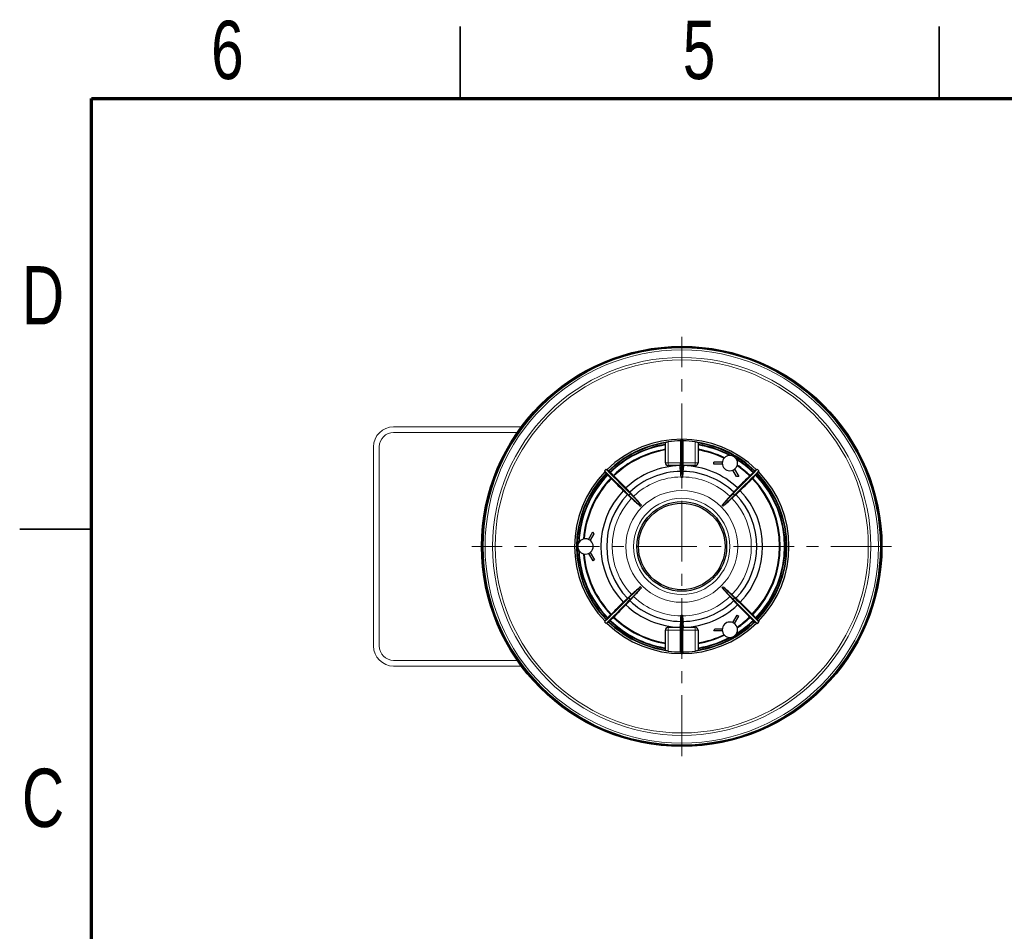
# Model space of a CAD drawing. Header units: millimetres. Extents: x 2 to 730, y 2 to 208.
# Tile 2 of 8: x 2 to 105, y 113 to 208. Entities that reach past the tile are written whole.
import ezdxf

# ---------------------------------------------------------------- set-up
doc = ezdxf.new("R2010")
doc.units = ezdxf.units.MM
doc.linetypes.add('CENTER', pattern=[10.16, 6.35, -1.27, 1.27, -1.27])
doc.layers.add('1', color=179, linetype='Continuous')
doc.styles.add('SLDTEXTSTYLE0', font='TXT', dxfattribs={"width": 0.75})

msp = doc.modelspace()

# ---------------------------------------------------------------- linework, layer by layer
at = {"color": 7, "linetype": 'Continuous', "lineweight": 35}
for p, q in [((48.5, 200), (48.5, 207.5)), ((98.5, 200), (98.5, 207.5)), ((10, 155), (2.5, 155))]:
    msp.add_line(p, q, dxfattribs=at)
at = {"color": 7, "linetype": 'Continuous', "lineweight": 70}
for p, q in [((10, 10), (10, 200)), ((10, 200), (287, 200))]:
    msp.add_line(p, q, dxfattribs=at)
at = {"layer": '1', "color": 7, "linetype": 'CENTER', "lineweight": 18}
for p, q in [((71.632, 131.2882), (71.632, 175.0962)), ((93.536, 153.1922), (49.728, 153.1922))]:
    msp.add_line(p, q, dxfattribs=at)
at = {"layer": '1', "color": 7, "lineweight": 18}
for p, q in [((54.8771, 165.6922), (41.5439, 165.6922)), ((54.4458, 165.0922), (41.5439, 165.0922)), ((51.1333, 165.0922), (51.0176, 165.0922)), ((39.4439, 142.7922), (39.4439, 163.5922)), ((40.0439, 163.5922), (40.0439, 142.7922)), ((54.4458, 141.2922), (41.5439, 141.2922)), ((54.8771, 140.6922), (41.5439, 140.6922))]:
    msp.add_line(p, q, dxfattribs=at)
at = {"layer": '1', "color": 7, "linetype": 'Continuous'}
for p, q in [((69.9235, 161.9357), (69.9235, 164.0702)), ((71.5083, 164.2165), (71.5083, 161.9357)), ((71.5617, 163.9658), (71.561, 163.9658)), ((71.561, 163.9658), (71.561, 160.79)), ((71.5617, 163.9658), (71.568, 164.3276)), ((71.7024, 163.9658), (71.5617, 163.9658)), ((71.568, 164.371), (71.568, 164.3276)), ((71.568, 164.3276), (71.6961, 164.3276)), ((71.6961, 164.371), (71.6961, 164.3276)), ((71.6961, 164.3276), (71.7024, 163.9658)), ((71.7024, 163.9658), (71.7031, 163.9658)), ((71.7031, 163.9658), (71.7031, 160.79)), ((71.7557, 164.2165), (71.7557, 161.9357)), ((73.3405, 164.0702), (73.3405, 161.9357)), ((71.5031, 161.6342), (70.225, 161.6342)), ((73.039, 161.6342), (71.761, 161.6342)), ((74.9687, 161.7953), (74.9687, 161.9963)), ((75.8593, 161.9963), (74.9687, 161.9963)), ((75.8593, 161.7953), (74.9687, 161.7953)), ((71.5617, 160.79), (71.561, 160.79)), ((71.568, 160.4282), (71.5617, 160.79)), ((71.5617, 160.79), (71.7024, 160.79)), ((71.568, 160.3869), (71.568, 160.4282)), ((71.6961, 160.4282), (71.568, 160.4282)), ((71.7024, 160.79), (71.6961, 160.4282)), ((71.6961, 160.4282), (71.6961, 160.3869)), ((71.7024, 160.79), (71.7031, 160.79)), ((77.3561, 160.4839), (76.9688, 161.1547)), ((77.1429, 161.2552), (77.5882, 160.4839)), ((77.5882, 160.4839), (77.3561, 160.4839)), ((66.1215, 158.5606), (67.3238, 157.3962)), ((66.2637, 158.7027), (67.4281, 157.5004)), ((77.0004, 158.7027), (75.836, 157.5004)), ((77.1425, 158.5606), (75.9402, 157.3962)), ((61.8938, 153.9333), (62.3391, 154.7046)), ((62.4552, 154.5036), (62.0679, 153.8328)), ((62.3391, 154.7046), (62.4552, 154.5036)), ((61.8938, 152.4511), (62.3391, 151.6798)), ((62.0679, 152.5516), (62.5132, 151.7803)), ((62.5132, 151.7803), (62.3391, 151.6798)), ((66.1215, 147.8238), (67.3238, 148.9883)), ((66.2637, 147.6817), (67.4281, 148.884)), ((77.0004, 147.6817), (75.836, 148.884)), ((77.1425, 147.8238), (75.9402, 148.9883)), ((71.568, 145.9975), (71.568, 145.9562)), ((71.6961, 145.9562), (71.6961, 145.9975)), ((76.9688, 145.2297), (77.4141, 146.001)), ((77.4141, 146.001), (77.5882, 145.9005)), ((71.5617, 145.5944), (71.561, 145.5944)), ((71.561, 142.4186), (71.561, 145.5944)), ((71.5617, 145.5944), (71.568, 145.9562)), ((71.7024, 145.5944), (71.5617, 145.5944)), ((71.568, 145.9562), (71.6961, 145.9562)), ((71.6961, 145.9562), (71.7024, 145.5944)), ((71.7024, 145.5944), (71.7031, 145.5944)), ((71.7031, 142.4186), (71.7031, 145.5944)), ((77.1429, 145.1292), (77.5882, 145.9005)), ((69.9235, 142.3142), (69.9235, 144.4487)), ((70.225, 144.7502), (71.5031, 144.7502)), ((71.5083, 142.1679), (71.5083, 144.4487)), ((71.7557, 142.1679), (71.7557, 144.4487)), ((71.761, 144.7502), (73.039, 144.7502)), ((73.3405, 144.4487), (73.3405, 142.3142)), ((74.9687, 144.3881), (75.0848, 144.5891)), ((75.8593, 144.3881), (74.9687, 144.3881)), ((75.0848, 144.5891), (75.8593, 144.5891)), ((71.5617, 142.4186), (71.561, 142.4186)), ((71.5617, 142.4186), (71.7024, 142.4186)), ((71.568, 142.0568), (71.5617, 142.4186)), ((71.6961, 142.0568), (71.568, 142.0568)), ((71.568, 142.0134), (71.568, 142.0568)), ((71.7024, 142.4186), (71.6961, 142.0568)), ((71.6961, 142.0134), (71.6961, 142.0568)), ((71.7024, 142.4186), (71.7031, 142.4186))]:
    msp.add_line(p, q, dxfattribs=at)
at = {"layer": '1', "color": 7, "linetype": 'Continuous', "lineweight": 18}
for p, q in [((70.225, 164.127), (70.225, 161.9357)), ((73.039, 161.9357), (73.039, 164.127)), ((69.9235, 161.9357), (70.225, 161.9357)), ((70.225, 161.6342), (70.225, 161.9357)), ((70.225, 161.9357), (71.5083, 161.9357)), ((71.7557, 161.9357), (73.039, 161.9357)), ((73.3405, 161.9357), (73.039, 161.9357)), ((73.039, 161.6342), (73.039, 161.9357)), ((69.9235, 144.4487), (70.225, 144.4487)), ((70.225, 144.4487), (70.225, 144.7502)), ((70.225, 144.4487), (70.225, 142.2574)), ((71.5083, 144.4487), (70.225, 144.4487)), ((73.039, 144.4487), (71.7557, 144.4487)), ((73.039, 144.4487), (73.039, 144.7502)), ((73.039, 142.2574), (73.039, 144.4487)), ((73.039, 144.4487), (73.3405, 144.4487))]:
    msp.add_line(p, q, dxfattribs=at)
at = {"layer": '1', "color": 7, "linetype": 'Continuous'}
for radius in [20.904, 20.8035, 4.6833, 4.5225]:
    msp.add_circle((71.632, 153.1922), radius, dxfattribs=at)
at = {"layer": '1', "color": 7, "linetype": 'Continuous', "lineweight": 18}
for radius in [20.7376, 20.5369, 19.7448, 19.482, 5.8395, 5.0254]:
    msp.add_circle((71.632, 153.1922), radius, dxfattribs=at)
at = {"layer": '1', "color": 7, "lineweight": 18}
for centre, radius, start, end in [((41.5439, 163.5922), 2.1, 90, 180), ((41.5439, 163.5922), 1.5, 90, 180), ((41.5439, 142.7922), 2.1, 180, 270), ((41.5439, 142.7922), 1.5, 180, 270)]:
    msp.add_arc(centre, radius, start, end, dxfattribs=at)
at = {"layer": '1', "color": 7, "linetype": 'Continuous'}
for centre, radius, start, end in [((71.632, 153.1922), 11.1956, 45.710575, 134.289425), ((71.632, 153.1922), 10.9887, 98.944506, 134.06724), ((71.632, 153.1922), 10.9842, 98.948196, 134.061307), ((71.632, 153.1922), 10.9426, 98.822614, 134.052153), ((71.632, 153.1922), 10.7936, 99.107525, 134.002342), ((71.632, 153.1922), 10.7367, 99.15796, 133.982906), ((71.632, 153.1922), 11.025, 90.642827, 97.332059), ((71.632, 153.1922), 11.179, 89.671736, 90.328264), ((71.632, 153.1922), 11.025, 82.667941, 89.357173), ((71.632, 153.1922), 10.9887, 45.93276, 81.055494), ((71.632, 153.1922), 10.9842, 45.938693, 81.051804), ((71.632, 153.1922), 10.7936, 61.681516, 80.892475), ((71.632, 153.1922), 10.9426, 45.938256, 81.010214), ((71.632, 153.1922), 10.7367, 62.38559, 80.785072), ((71.632, 153.1922), 10.288, 99.559242, 133.915294), ((71.632, 153.1922), 10.2199, 99.615751, 133.904908), ((71.632, 153.1922), 10.288, 64.328326, 80.440758), ((71.632, 153.1922), 10.2199, 64.447111, 80.312522), ((76.657, 161.8958), 0.804, 90, 270), ((76.657, 161.8958), 0.804, 270, 90), ((71.632, 153.1922), 8.442, 91.244392, 133.631011), ((70.225, 161.9357), 0.3015, 180, 270), ((71.632, 153.1922), 8.442, 46.368989, 88.755608), ((73.039, 161.9357), 0.3015, 270, 0), ((71.632, 153.1922), 10.7936, 45.997658, 58.318484), ((71.632, 153.1922), 10.7367, 46.000325, 57.684114), ((71.632, 153.1922), 10.2199, 46.102397, 55.551606), ((71.632, 153.1922), 10.288, 46.084706, 55.671674), ((71.632, 153.1922), 11.1956, 135.710575, 224.289425), ((71.632, 153.1922), 10.9887, 135.93276, 224.06724), ((71.632, 153.1922), 10.9842, 135.938693, 224.061307), ((71.632, 153.1922), 10.9426, 135.944406, 224.056848), ((71.632, 153.1922), 10.7936, 135.997658, 178.318484), ((71.632, 153.1922), 10.7367, 135.996291, 177.68262), ((71.632, 153.1922), 11.2768, 134.376294, 135.623706), ((71.632, 153.1922), 7.839, 90.891282, 133.75011), ((71.632, 153.1922), 7.839, 46.24989, 89.108718), ((71.632, 153.1922), 10.7367, 316.028957, 43.976162), ((71.632, 153.1922), 10.7936, 315.997658, 44.002342), ((71.632, 153.1922), 10.9426, 315.964528, 44.043872), ((71.632, 153.1922), 11.2768, 44.376294, 45.623706), ((71.632, 153.1922), 10.9842, 315.938693, 44.061307), ((71.632, 153.1922), 10.9887, 315.93276, 44.06724), ((71.632, 153.1922), 11.1956, 315.710575, 44.289425), ((71.632, 153.1922), 10.288, 136.084706, 175.671674), ((71.632, 153.1922), 10.2199, 136.08139, 175.548925), ((71.632, 153.1922), 7.195, 89.489966, 90.510034), ((71.632, 153.1922), 10.2199, 316.053685, 43.903522), ((71.632, 153.1922), 10.288, 316.084706, 43.915294), ((71.632, 153.1922), 8.442, 136.368989, 223.631011), ((71.632, 153.1922), 7.839, 136.24989, 223.75011), ((71.632, 153.1922), 7.839, 316.24989, 43.75011), ((71.632, 153.1922), 8.442, 316.368989, 43.631011), ((61.582, 153.1922), 0.804, 90, 270), ((61.582, 153.1922), 0.804, 270, 90), ((71.632, 153.1922), 10.7936, 181.681516, 224.002342), ((71.632, 153.1922), 10.7367, 182.385937, 223.965336), ((71.632, 153.1922), 10.288, 184.328326, 223.915294), ((71.632, 153.1922), 10.2199, 184.481088, 223.913382), ((71.632, 153.1922), 8.442, 226.368989, 268.755608), ((71.632, 153.1922), 7.839, 226.24989, 269.108718), ((71.632, 153.1922), 7.839, 270.891282, 313.75011), ((71.632, 153.1922), 8.442, 271.244392, 313.631011), ((71.632, 153.1922), 7.195, 269.489966, 270.510034), ((71.632, 153.1922), 11.2768, 224.376294, 225.623706), ((71.632, 153.1922), 11.1956, 225.710575, 314.289425), ((71.632, 153.1922), 10.9887, 225.93276, 261.055494), ((71.632, 153.1922), 10.9842, 225.938693, 261.051804), ((71.632, 153.1922), 10.9426, 225.924945, 260.951415), ((71.632, 153.1922), 10.7936, 225.997658, 260.892475), ((71.632, 153.1922), 10.7367, 225.992867, 260.138787), ((71.632, 153.1922), 10.288, 226.084706, 260.440758), ((71.632, 153.1922), 10.2199, 226.097766, 260.36334), ((71.632, 153.1922), 10.9842, 278.948196, 314.061307), ((71.632, 153.1922), 10.9887, 278.944506, 314.06724), ((71.632, 153.1922), 10.9426, 278.994127, 314.056868), ((76.657, 144.4886), 0.804, 90, 270), ((76.657, 144.4886), 0.804, 270, 90), ((71.632, 153.1922), 10.7936, 301.681516, 314.002342), ((71.632, 153.1922), 10.7367, 302.385764, 314.000112), ((71.632, 153.1922), 10.2199, 304.499624, 313.911296), ((71.632, 153.1922), 10.288, 304.328326, 313.915294), ((71.632, 153.1922), 11.2768, 314.376294, 315.623706), ((70.225, 144.4487), 0.3015, 90, 180), ((73.039, 144.4487), 0.3015, 360, 90), ((71.632, 153.1922), 10.2199, 279.670036, 295.543243), ((71.632, 153.1922), 10.288, 279.559242, 295.671674), ((71.632, 153.1922), 10.7936, 279.107525, 298.318484), ((71.632, 153.1922), 10.7367, 279.864165, 297.683302), ((71.632, 153.1922), 11.025, 262.667941, 269.357173), ((71.632, 153.1922), 11.179, 269.671736, 270.328264), ((71.632, 153.1922), 11.025, 270.642827, 277.332059)]:
    msp.add_arc(centre, radius, start, end, dxfattribs=at)
at = {"layer": '1', "color": 7, "linetype": 'Continuous', "lineweight": 18}
for start, end in [(90.553575, 133.85512), (46.14488, 89.446425), (136.14488, 223.85512), (316.14488, 43.85512), (226.14488, 269.446425), (270.553575, 313.85512)]:
    msp.add_arc((71.632, 153.1922), 7.2625, start, end, dxfattribs=at)
at = {"layer": '1', "color": 7, "linetype": 'Continuous'}
for centre, start_param, end_param in [((71.5031, 161.9357), 3.14159266, 4.71238898), ((71.761, 161.9357), 1.57079633, 3.14159265), ((71.5031, 144.4487), 4.71238898, 6.28318531), ((71.761, 144.4487), 0, 1.57079633)]:
    msp.add_ellipse(centre, major_axis=(0, 0.3015), ratio=0.01745506, start_param=start_param, end_param=end_param, dxfattribs=at)
for points, knots in [([(69.9235, 164.0702), (69.9235, 164.0718), (69.9293, 164.0742), (69.9514, 164.0805), (69.968, 164.0845), (70.0097, 164.0932), (70.0354, 164.098), (70.0926, 164.1079), (70.1249, 164.113), (70.1799, 164.121), (70.2025, 164.1241), (70.225, 164.127)], [0, 0, 0, 0, 0.21294152, 0.21294152, 0.42575111, 0.42575111, 0.6405335, 0.6405335, 0.85770787, 0.85770787, 1, 1, 1, 1]), ([(71.5083, 164.2165), (71.5268, 164.2643), (71.5453, 164.3122), (71.5651, 164.3636), (71.5666, 164.3673), (71.568, 164.371)], [0, 0, 0, 0, 0.92832147, 0.92832147, 1, 1, 1, 1]), ([(71.7557, 164.2165), (71.7543, 164.2202), (71.7529, 164.2239), (71.733, 164.2754), (71.7145, 164.3232), (71.6961, 164.371)], [0, 0, 0, 0, 0.07167853, 0.07167853, 1, 1, 1, 1]), ([(73.039, 164.127), (73.0731, 164.1226), (73.1077, 164.1177), (73.1718, 164.1078), (73.2023, 164.1027), (73.2553, 164.093), (73.2785, 164.0883), (73.314, 164.0802), (73.327, 164.0767), (73.3383, 164.0725), (73.3405, 164.0712), (73.3405, 164.0702)], [0, 0, 0, 0, 0.21739393, 0.21739393, 0.43474471, 0.43474471, 0.65261128, 0.65261128, 0.86924803, 0.86924803, 1, 1, 1, 1]), ([(71.4487, 161.6342), (71.4487, 161.6342), (71.4487, 161.6341), (71.4487, 161.6334), (71.4487, 161.6328), (71.4487, 161.6322)], [0, 0, 0, 0, 0.07440285, 0.07440285, 1, 1, 1, 1]), ([(71.4943, 161.1849), (71.4867, 161.2594), (71.4791, 161.3339), (71.4639, 161.483), (71.4563, 161.5576), (71.4487, 161.6322)], [0, 0, 0, 0, 0.4996897, 0.4996897, 1, 1, 1, 1]), ([(71.8154, 161.6322), (71.8078, 161.5576), (71.8002, 161.483), (71.7849, 161.3339), (71.7773, 161.2594), (71.7697, 161.1849)], [0, 0, 0, 0, 0.5003103, 0.5003103, 1, 1, 1, 1]), ([(63.7406, 160.8282), (63.7438, 160.825), (63.747, 160.8218), (63.7529, 160.8159), (63.7557, 160.8131), (63.7606, 160.8084), (63.7626, 160.8063), (63.7658, 160.8032), (63.767, 160.8022), (63.7681, 160.8011), (63.7682, 160.8011), (63.7672, 160.8022), (63.7662, 160.8032), (63.7632, 160.8063), (63.7612, 160.8084), (63.7565, 160.8131), (63.7538, 160.8159), (63.7479, 160.8218), (63.7448, 160.825), (63.7407, 160.8291), (63.7397, 160.83), (63.7388, 160.8309)], [0, 0, 0, 0, 0.10768207, 0.10768207, 0.21536506, 0.21536506, 0.32303481, 0.32303481, 0.43069171, 0.43069171, 0.53834699, 0.53834699, 0.64601261, 0.64601261, 0.75369596, 0.75369596, 0.86139664, 0.86139664, 0.96910657, 0.96910657, 1, 1, 1, 1]), ([(63.89, 160.6675), (63.893, 160.6646), (63.8958, 160.6618), (63.9006, 160.6571), (63.9027, 160.655), (63.9059, 160.6519), (63.907, 160.6509), (63.9082, 160.6498), (63.9082, 160.6498), (63.9072, 160.6509), (63.9062, 160.652), (63.9032, 160.6551), (63.9012, 160.6571), (63.8965, 160.6619), (63.8938, 160.6647), (63.8879, 160.6706), (63.8847, 160.6738), (63.8784, 160.6801), (63.8751, 160.6834), (63.8707, 160.6878), (63.8693, 160.6891), (63.8681, 160.6904)], [0, 0, 0, 0, 0.1058962, 0.1058962, 0.21179315, 0.21179315, 0.31767981, 0.31767981, 0.42356377, 0.42356377, 0.52945814, 0.52945814, 0.63537147, 0.63537147, 0.7413039, 0.7413039, 0.84724719, 0.84724719, 0.95318832, 0.95318832, 1, 1, 1, 1]), ([(71.5101, 161.0303), (71.5075, 161.056), (71.5048, 161.0818), (71.4996, 161.1333), (71.497, 161.1591), (71.4943, 161.1849)], [0, 0, 0, 0, 0.49958035, 0.49958035, 1, 1, 1, 1]), ([(71.754, 161.0303), (71.7453, 160.9343), (71.7367, 160.8383), (71.7195, 160.6463), (71.7108, 160.5503), (71.7022, 160.4544)], [0, 0, 0, 0, 0.5001222, 0.5001222, 1, 1, 1, 1]), ([(71.754, 161.0303), (71.7566, 161.056), (71.7592, 161.0818), (71.7645, 161.1333), (71.7671, 161.1591), (71.7697, 161.1849)], [0, 0, 0, 0, 0.49958035, 0.49958035, 1, 1, 1, 1]), ([(78.7276, 160.5639), (78.7254, 160.5617), (78.7235, 160.5597), (78.7208, 160.5569), (78.7199, 160.556), (78.7192, 160.5552), (78.7194, 160.5553), (78.7209, 160.5567), (78.7222, 160.5579), (78.7256, 160.5612), (78.7278, 160.5634), (78.7328, 160.5683), (78.7357, 160.5712), (78.7417, 160.5772), (78.745, 160.5804), (78.7513, 160.5868), (78.7545, 160.59), (78.7605, 160.596), (78.7634, 160.5989), (78.7665, 160.6021), (78.7671, 160.6027), (78.7677, 160.6033)], [0, 0, 0, 0, 0.10792483, 0.10792483, 0.2158498, 0.2158498, 0.32377391, 0.32377391, 0.43171135, 0.43171135, 0.53967138, 0.53967138, 0.64765329, 0.64765329, 0.75564673, 0.75564673, 0.86363631, 0.86363631, 0.97160842, 0.97160842, 1, 1, 1, 1]), ([(79.1073, 160.9342), (79.1044, 160.9312), (79.1016, 160.9284), (79.0969, 160.9236), (79.0948, 160.9215), (79.0918, 160.9184), (79.0907, 160.9172), (79.0896, 160.9161), (79.0896, 160.916), (79.0907, 160.917), (79.0918, 160.918), (79.0949, 160.921), (79.097, 160.923), (79.1017, 160.9277), (79.1045, 160.9305), (79.1104, 160.9363), (79.1136, 160.9395), (79.1199, 160.9458), (79.1232, 160.9491), (79.1276, 160.9535), (79.129, 160.9549), (79.1302, 160.9562)], [0, 0, 0, 0, 0.1058962, 0.1058962, 0.21179315, 0.21179315, 0.31767981, 0.31767981, 0.42356377, 0.42356377, 0.52945814, 0.52945814, 0.63537147, 0.63537147, 0.7413039, 0.7413039, 0.84724719, 0.84724719, 0.95318832, 0.95318832, 1, 1, 1, 1]), ([(79.268, 161.0836), (79.2648, 161.0804), (79.2616, 161.0772), (79.2557, 161.0713), (79.253, 161.0685), (79.2482, 161.0637), (79.2462, 161.0616), (79.2431, 161.0584), (79.242, 161.0573), (79.2409, 161.0561), (79.2409, 161.056), (79.242, 161.057), (79.2431, 161.058), (79.2462, 161.061), (79.2482, 161.063), (79.253, 161.0677), (79.2557, 161.0704), (79.2616, 161.0763), (79.2648, 161.0795), (79.2689, 161.0836), (79.2698, 161.0845), (79.2708, 161.0854)], [0, 0, 0, 0, 0.10768207, 0.10768207, 0.21536506, 0.21536506, 0.32303481, 0.32303481, 0.43069171, 0.43069171, 0.53834699, 0.53834699, 0.64601261, 0.64601261, 0.75369596, 0.75369596, 0.86139664, 0.86139664, 0.96910657, 0.96910657, 1, 1, 1, 1]), ([(64.2603, 160.2878), (64.2626, 160.2856), (64.2645, 160.2837), (64.2673, 160.281), (64.2683, 160.2801), (64.2691, 160.2794), (64.2689, 160.2796), (64.2676, 160.2811), (64.2663, 160.2823), (64.263, 160.2858), (64.2608, 160.288), (64.2559, 160.293), (64.253, 160.2959), (64.247, 160.3019), (64.2438, 160.3051), (64.2375, 160.3115), (64.2342, 160.3147), (64.2282, 160.3207), (64.2253, 160.3235), (64.2222, 160.3267), (64.2215, 160.3273), (64.2209, 160.3279)], [0, 0, 0, 0, 0.10792483, 0.10792483, 0.2158498, 0.2158498, 0.32377391, 0.32377391, 0.43171135, 0.43171135, 0.53967138, 0.53967138, 0.64765329, 0.64765329, 0.75564673, 0.75564673, 0.86363631, 0.86363631, 0.97160842, 0.97160842, 1, 1, 1, 1]), ([(65.5217, 159.0173), (65.5964, 158.9499), (65.671, 158.8825), (65.8202, 158.7477), (65.8948, 158.6804), (65.9694, 158.613)], [0, 0, 0, 0, 0.50013517, 0.50013517, 1, 1, 1, 1]), ([(66.2113, 158.8548), (66.1439, 158.9294), (66.0765, 159.004), (65.9418, 159.1532), (65.8744, 159.2279), (65.807, 159.3025)], [0, 0, 0, 0, 0.49986483, 0.49986483, 1, 1, 1, 1]), ([(66.6003, 158.4291), (66.5355, 158.5001), (66.4707, 158.571), (66.341, 158.7129), (66.2761, 158.7838), (66.2113, 158.8548)], [0, 0, 0, 0, 0.49989916, 0.49989916, 1, 1, 1, 1]), ([(76.869, 158.2239), (76.9399, 158.2888), (77.0108, 158.3536), (77.1527, 158.4833), (77.2237, 158.5481), (77.2946, 158.613)], [0, 0, 0, 0, 0.49989916, 0.49989916, 1, 1, 1, 1]), ([(77.4571, 159.3025), (77.3897, 159.2279), (77.3223, 159.1532), (77.1875, 159.004), (77.1202, 158.9294), (77.0528, 158.8548)], [0, 0, 0, 0, 0.50013517, 0.50013517, 1, 1, 1, 1]), ([(77.2946, 158.613), (77.3692, 158.6804), (77.4438, 158.7477), (77.5931, 158.8825), (77.6677, 158.9499), (77.7423, 159.0173)], [0, 0, 0, 0, 0.49986483, 0.49986483, 1, 1, 1, 1]), ([(66.3951, 148.1605), (66.3242, 148.0957), (66.2532, 148.0308), (66.1113, 147.9011), (66.0404, 147.8363), (65.9694, 147.7714)], [0, 0, 0, 0, 0.49989916, 0.49989916, 1, 1, 1, 1]), ([(65.9694, 147.7714), (65.8948, 147.7041), (65.8202, 147.6367), (65.671, 147.5019), (65.5964, 147.4345), (65.5217, 147.3671)], [0, 0, 0, 0, 0.49986483, 0.49986483, 1, 1, 1, 1]), ([(65.807, 147.0819), (65.8744, 147.1565), (65.9418, 147.2312), (66.0765, 147.3804), (66.1439, 147.455), (66.2113, 147.5296)], [0, 0, 0, 0, 0.50013517, 0.50013517, 1, 1, 1, 1]), ([(76.6638, 147.9553), (76.7286, 147.8843), (76.7934, 147.8134), (76.9231, 147.6715), (76.988, 147.6006), (77.0528, 147.5296)], [0, 0, 0, 0, 0.49989916, 0.49989916, 1, 1, 1, 1]), ([(77.0528, 147.5296), (77.1202, 147.455), (77.1875, 147.3804), (77.3223, 147.2312), (77.3897, 147.1565), (77.4571, 147.0819)], [0, 0, 0, 0, 0.49986483, 0.49986483, 1, 1, 1, 1]), ([(77.7423, 147.3671), (77.6677, 147.4345), (77.5931, 147.5019), (77.4438, 147.6367), (77.3692, 147.7041), (77.2946, 147.7714)], [0, 0, 0, 0, 0.50013517, 0.50013517, 1, 1, 1, 1]), ([(79.0038, 146.0966), (79.0015, 146.0989), (78.9996, 146.1007), (78.9967, 146.1035), (78.9958, 146.1043), (78.995, 146.105), (78.9952, 146.1048), (78.9965, 146.1033), (78.9977, 146.1021), (79.0011, 146.0986), (79.0032, 146.0964), (79.0082, 146.0914), (79.011, 146.0885), (79.017, 146.0825), (79.0202, 146.0793), (79.0266, 146.0729), (79.0298, 146.0697), (79.0359, 146.0637), (79.0387, 146.0609), (79.0419, 146.0577), (79.0425, 146.0571), (79.0432, 146.0565)], [0, 0, 0, 0, 0.10792483, 0.10792483, 0.2158498, 0.2158498, 0.32377391, 0.32377391, 0.43171135, 0.43171135, 0.53967138, 0.53967138, 0.64765329, 0.64765329, 0.75564673, 0.75564673, 0.86363631, 0.86363631, 0.97160842, 0.97160842, 1, 1, 1, 1]), ([(63.9961, 145.3008), (63.9993, 145.304), (64.0025, 145.3072), (64.0083, 145.3131), (64.0111, 145.3159), (64.0159, 145.3207), (64.0179, 145.3228), (64.021, 145.326), (64.0221, 145.3271), (64.0231, 145.3283), (64.0231, 145.3284), (64.0221, 145.3274), (64.021, 145.3264), (64.0179, 145.3234), (64.0159, 145.3214), (64.0111, 145.3167), (64.0083, 145.314), (64.0025, 145.3081), (63.9993, 145.3049), (63.9952, 145.3008), (63.9942, 145.2999), (63.9933, 145.299)], [0, 0, 0, 0, 0.10768207, 0.10768207, 0.21536506, 0.21536506, 0.32303481, 0.32303481, 0.43069171, 0.43069171, 0.53834699, 0.53834699, 0.64601261, 0.64601261, 0.75369596, 0.75369596, 0.86139664, 0.86139664, 0.96910657, 0.96910657, 1, 1, 1, 1]), ([(64.1567, 145.4502), (64.1597, 145.4532), (64.1624, 145.456), (64.1672, 145.4608), (64.1692, 145.4629), (64.1723, 145.466), (64.1734, 145.4672), (64.1744, 145.4683), (64.1744, 145.4684), (64.1733, 145.4674), (64.1723, 145.4664), (64.1692, 145.4634), (64.1671, 145.4614), (64.1623, 145.4567), (64.1596, 145.4539), (64.1537, 145.4481), (64.1505, 145.4449), (64.1441, 145.4386), (64.1409, 145.4353), (64.1365, 145.4309), (64.1351, 145.4295), (64.1338, 145.4282)], [0, 0, 0, 0, 0.1058962, 0.1058962, 0.21179315, 0.21179315, 0.31767981, 0.31767981, 0.42356377, 0.42356377, 0.52945814, 0.52945814, 0.63537147, 0.63537147, 0.7413039, 0.7413039, 0.84724719, 0.84724719, 0.95318832, 0.95318832, 1, 1, 1, 1]), ([(64.5364, 145.8205), (64.5387, 145.8228), (64.5406, 145.8247), (64.5433, 145.8275), (64.5442, 145.8284), (64.5448, 145.8292), (64.5446, 145.8291), (64.5432, 145.8277), (64.5419, 145.8265), (64.5385, 145.8232), (64.5363, 145.821), (64.5313, 145.8161), (64.5284, 145.8132), (64.5223, 145.8072), (64.5191, 145.804), (64.5127, 145.7976), (64.5095, 145.7944), (64.5035, 145.7884), (64.5007, 145.7855), (64.4976, 145.7823), (64.4969, 145.7817), (64.4963, 145.7811)], [0, 0, 0, 0, 0.10792483, 0.10792483, 0.2158498, 0.2158498, 0.32377391, 0.32377391, 0.43171135, 0.43171135, 0.53967138, 0.53967138, 0.64765329, 0.64765329, 0.75564673, 0.75564673, 0.86363631, 0.86363631, 0.97160842, 0.97160842, 1, 1, 1, 1]), ([(71.4943, 145.1995), (71.4867, 145.125), (71.4791, 145.0505), (71.4639, 144.9014), (71.4563, 144.8268), (71.4487, 144.7522)], [0, 0, 0, 0, 0.4996897, 0.4996897, 1, 1, 1, 1]), ([(71.5101, 145.3542), (71.5075, 145.3284), (71.5048, 145.3026), (71.4996, 145.2511), (71.497, 145.2253), (71.4943, 145.1995)], [0, 0, 0, 0, 0.49958035, 0.49958035, 1, 1, 1, 1]), ([(71.5101, 145.3542), (71.5187, 145.4501), (71.5274, 145.5461), (71.5446, 145.7381), (71.5532, 145.8341), (71.5619, 145.9301)], [0, 0, 0, 0, 0.5001222, 0.5001222, 1, 1, 1, 1]), ([(71.754, 145.3542), (71.7566, 145.3284), (71.7592, 145.3026), (71.7645, 145.2511), (71.7671, 145.2253), (71.7697, 145.1995)], [0, 0, 0, 0, 0.49958035, 0.49958035, 1, 1, 1, 1]), ([(71.8154, 144.7522), (71.8078, 144.8268), (71.8002, 144.9014), (71.7849, 145.0505), (71.7773, 145.125), (71.7697, 145.1995)], [0, 0, 0, 0, 0.5003103, 0.5003103, 1, 1, 1, 1]), ([(79.374, 145.7169), (79.3711, 145.7198), (79.3683, 145.7226), (79.3635, 145.7274), (79.3614, 145.7294), (79.3582, 145.7325), (79.3571, 145.7335), (79.3559, 145.7346), (79.3559, 145.7346), (79.3568, 145.7335), (79.3579, 145.7324), (79.3609, 145.7293), (79.3629, 145.7273), (79.3675, 145.7225), (79.3703, 145.7197), (79.3761, 145.7138), (79.3793, 145.7107), (79.3857, 145.7043), (79.3889, 145.701), (79.3934, 145.6966), (79.3947, 145.6953), (79.396, 145.694)], [0, 0, 0, 0, 0.1058962, 0.1058962, 0.21179315, 0.21179315, 0.31767981, 0.31767981, 0.42356377, 0.42356377, 0.52945814, 0.52945814, 0.63537147, 0.63537147, 0.7413039, 0.7413039, 0.84724719, 0.84724719, 0.95318832, 0.95318832, 1, 1, 1, 1]), ([(79.5235, 145.5563), (79.5203, 145.5594), (79.5171, 145.5626), (79.5111, 145.5685), (79.5083, 145.5713), (79.5035, 145.576), (79.5014, 145.5781), (79.4982, 145.5812), (79.4971, 145.5822), (79.4959, 145.5833), (79.4959, 145.5833), (79.4968, 145.5822), (79.4979, 145.5812), (79.5009, 145.5781), (79.5029, 145.576), (79.5075, 145.5713), (79.5103, 145.5685), (79.5161, 145.5626), (79.5193, 145.5594), (79.5234, 145.5553), (79.5243, 145.5544), (79.5252, 145.5535)], [0, 0, 0, 0, 0.10768207, 0.10768207, 0.21536506, 0.21536506, 0.32303481, 0.32303481, 0.43069171, 0.43069171, 0.53834699, 0.53834699, 0.64601261, 0.64601261, 0.75369596, 0.75369596, 0.86139664, 0.86139664, 0.96910657, 0.96910657, 1, 1, 1, 1]), ([(71.8154, 144.7522), (71.8154, 144.7516), (71.8154, 144.751), (71.8154, 144.7503), (71.8154, 144.7503), (71.8154, 144.7502)], [0, 0, 0, 0, 0.92559715, 0.92559715, 1, 1, 1, 1]), ([(70.225, 142.2574), (70.1909, 142.2618), (70.1564, 142.2667), (70.0923, 142.2766), (70.0617, 142.2817), (70.0088, 142.2914), (69.9856, 142.2961), (69.95, 142.3042), (69.9371, 142.3077), (69.9257, 142.3119), (69.9235, 142.3132), (69.9235, 142.3142)], [0, 0, 0, 0, 0.21739393, 0.21739393, 0.43474471, 0.43474471, 0.65261128, 0.65261128, 0.86924803, 0.86924803, 1, 1, 1, 1]), ([(71.5083, 142.1679), (71.5098, 142.1642), (71.5112, 142.1606), (71.5311, 142.109), (71.5495, 142.0612), (71.568, 142.0134)], [0, 0, 0, 0, 0.07167853, 0.07167853, 1, 1, 1, 1]), ([(71.7557, 142.1679), (71.7373, 142.1201), (71.7188, 142.0722), (71.6989, 142.0208), (71.6975, 142.0171), (71.6961, 142.0134)], [0, 0, 0, 0, 0.92832147, 0.92832147, 1, 1, 1, 1]), ([(73.3405, 142.3142), (73.3405, 142.3127), (73.3347, 142.3102), (73.3126, 142.3039), (73.296, 142.2999), (73.2544, 142.2912), (73.2286, 142.2864), (73.1715, 142.2765), (73.1392, 142.2714), (73.0842, 142.2634), (73.0615, 142.2603), (73.039, 142.2574)], [0, 0, 0, 0, 0.21294152, 0.21294152, 0.42575111, 0.42575111, 0.6405335, 0.6405335, 0.85770787, 0.85770787, 1, 1, 1, 1])]:
    msp.add_open_spline(points, degree=3, knots=knots, dxfattribs=at)
for points in [[(71.8154, 161.6322), (71.8154, 161.6329), (71.8154, 161.6335), (71.8154, 161.6342)], [(63.618, 161.0099), (63.6088, 161.0267), (63.5934, 161.0497), (63.5718, 161.0789)], [(66.1215, 158.5606), (65.5956, 159.0699), (64.6396, 160.0142), (63.5718, 161.0789)], [(63.7364, 160.8349), (63.6969, 160.8932), (63.6575, 160.9516), (63.618, 161.0099)], [(63.7364, 160.8349), (63.7372, 160.8335), (63.738, 160.8322), (63.7388, 160.8309)], [(63.7406, 160.8282), (63.7495, 160.8157), (63.7919, 160.7698), (63.8681, 160.6904)], [(63.8144, 161.2062), (63.7976, 161.2154), (63.7745, 161.2309), (63.7454, 161.2525)], [(63.7454, 161.2525), (64.8101, 160.1847), (65.7543, 159.2286), (66.2637, 158.7027)], [(63.9894, 161.0879), (63.931, 161.1273), (63.8727, 161.1668), (63.8144, 161.2062)], [(63.89, 160.6675), (63.9718, 160.5825), (64.0821, 160.4693), (64.2209, 160.3279)], [(63.9933, 161.0854), (63.992, 161.0862), (63.9907, 161.087), (63.9894, 161.0879)], [(64.1338, 160.9562), (64.0544, 161.0323), (64.0085, 161.0748), (63.9961, 161.0836)], [(64.4963, 160.6033), (64.3549, 160.7422), (64.2417, 160.8524), (64.1567, 160.9342)], [(65.807, 159.3025), (65.3349, 159.7746), (64.8747, 160.2315), (64.5364, 160.5639)], [(71.5619, 160.4544), (71.5446, 160.6464), (71.5274, 160.8383), (71.5101, 161.0303)], [(71.568, 160.3869), (71.5659, 160.4092), (71.5639, 160.4317), (71.5619, 160.4544)], [(71.7022, 160.4544), (71.7002, 160.4317), (71.6981, 160.4092), (71.6961, 160.3869)], [(77.0004, 158.7027), (77.5098, 159.2286), (78.454, 160.1847), (79.5187, 161.2525)], [(79.6923, 161.0789), (78.6245, 160.0142), (77.6685, 159.0699), (77.1425, 158.5606)], [(78.7276, 160.5639), (78.3894, 160.2315), (77.9292, 159.7746), (77.4571, 159.3025)], [(79.1073, 160.9342), (79.0223, 160.8524), (78.9091, 160.7422), (78.7677, 160.6033)], [(79.0432, 160.3279), (79.182, 160.4693), (79.2923, 160.5825), (79.374, 160.6675)], [(79.268, 161.0836), (79.2556, 161.0748), (79.2097, 161.0323), (79.1302, 160.9562)], [(79.2747, 161.0879), (79.2734, 161.087), (79.2721, 161.0862), (79.2708, 161.0854)], [(79.2747, 161.0879), (79.3331, 161.1273), (79.3914, 161.1668), (79.4497, 161.2062)], [(79.396, 160.6904), (79.4721, 160.7698), (79.5146, 160.8157), (79.5235, 160.8282)], [(79.4497, 161.2062), (79.4665, 161.2154), (79.4895, 161.2309), (79.5187, 161.2525)], [(79.5252, 160.8309), (79.526, 160.8322), (79.5269, 160.8335), (79.5277, 160.8349)], [(79.5277, 160.8349), (79.5672, 160.8932), (79.6066, 160.9516), (79.6461, 161.0099)], [(79.6461, 161.0099), (79.6553, 161.0267), (79.6707, 161.0497), (79.6923, 161.0789)], [(64.2603, 160.2878), (64.5927, 159.9496), (65.0497, 159.4893), (65.5217, 159.0173)], [(77.7423, 159.0173), (78.2144, 159.4893), (78.6713, 159.9496), (79.0038, 160.2878)], [(65.9694, 158.613), (66.1113, 158.4833), (66.2532, 158.3536), (66.3951, 158.2239)], [(67.4281, 157.5004), (67.2317, 157.7307), (66.9557, 158.0403), (66.6003, 158.4291)], [(76.6638, 158.4291), (76.3083, 158.0403), (76.0324, 157.7307), (75.836, 157.5004)], [(77.0528, 158.8548), (76.9231, 158.7129), (76.7934, 158.571), (76.6638, 158.4291)], [(66.3951, 158.2239), (66.784, 157.8685), (67.0935, 157.5926), (67.3238, 157.3962)], [(67.4281, 157.5004), (67.3927, 157.4661), (67.3579, 157.4313), (67.3238, 157.3962)], [(75.9402, 157.3962), (75.906, 157.4315), (75.8711, 157.4664), (75.836, 157.5004)], [(75.9402, 157.3962), (76.1705, 157.5926), (76.4801, 157.8685), (76.869, 158.2239)], [(67.3238, 148.9883), (67.0935, 148.7918), (66.784, 148.5159), (66.3951, 148.1605)], [(66.6003, 147.9553), (66.9557, 148.3441), (67.2317, 148.6537), (67.4281, 148.884)], [(67.3238, 148.9883), (67.3581, 148.9529), (67.393, 148.9181), (67.4281, 148.884)], [(75.836, 148.884), (75.8713, 148.9183), (75.9062, 148.9531), (75.9402, 148.9883)], [(75.836, 148.884), (76.0324, 148.6537), (76.3083, 148.3441), (76.6638, 147.9553)], [(76.869, 148.1605), (76.4801, 148.5159), (76.1705, 148.7918), (75.9402, 148.9883)], [(77.2946, 147.7714), (77.1527, 147.9011), (77.0109, 148.0308), (76.869, 148.1605)], [(63.5718, 145.3055), (64.6396, 146.3702), (65.5956, 147.3145), (66.1215, 147.8238)], [(66.2637, 147.6817), (65.7543, 147.1558), (64.8101, 146.1997), (63.7454, 145.1319)], [(65.5217, 147.3671), (65.0497, 146.8951), (64.5927, 146.4348), (64.2603, 146.0966)], [(64.5364, 145.8205), (64.8747, 146.1529), (65.3349, 146.6098), (65.807, 147.0819)], [(66.2113, 147.5296), (66.3409, 147.6715), (66.4706, 147.8134), (66.6003, 147.9553)], [(79.5187, 145.1319), (78.454, 146.1997), (77.5098, 147.1558), (77.0004, 147.6817)], [(77.1425, 147.8238), (77.6685, 147.3145), (78.6245, 146.3702), (79.6923, 145.3055)], [(77.4571, 147.0819), (77.9292, 146.6098), (78.3894, 146.1529), (78.7276, 145.8205)], [(79.0038, 146.0966), (78.6713, 146.4348), (78.2144, 146.8951), (77.7423, 147.3671)], [(64.2209, 146.0565), (64.0821, 145.9151), (63.9718, 145.8019), (63.89, 145.7169)], [(71.5619, 145.9301), (71.5639, 145.9527), (71.5659, 145.9752), (71.568, 145.9975)], [(71.6961, 145.9975), (71.6981, 145.9752), (71.7002, 145.9527), (71.7022, 145.9301)], [(79.374, 145.7169), (79.2923, 145.8019), (79.182, 145.9151), (79.0432, 146.0565)], [(63.618, 145.3745), (63.6088, 145.3577), (63.5934, 145.3347), (63.5718, 145.3055)], [(63.7364, 145.5495), (63.6969, 145.4912), (63.6575, 145.4328), (63.618, 145.3745)], [(63.7388, 145.5535), (63.738, 145.5522), (63.7372, 145.5509), (63.7364, 145.5495)], [(63.8681, 145.694), (63.7919, 145.6146), (63.7495, 145.5687), (63.7406, 145.5563)], [(63.8144, 145.1782), (63.7976, 145.169), (63.7745, 145.1535), (63.7454, 145.1319)], [(63.9894, 145.2966), (63.931, 145.2571), (63.8727, 145.2176), (63.8144, 145.1782)], [(63.9894, 145.2966), (63.9907, 145.2974), (63.992, 145.2982), (63.9933, 145.299)], [(63.9961, 145.3008), (64.0085, 145.3096), (64.0544, 145.3521), (64.1338, 145.4282)], [(64.1567, 145.4502), (64.2417, 145.532), (64.3549, 145.6423), (64.4963, 145.7811)], [(71.7022, 145.9301), (71.7195, 145.738), (71.7367, 145.5461), (71.754, 145.3542)], [(78.7677, 145.7811), (78.9091, 145.6423), (79.0223, 145.532), (79.1073, 145.4502)], [(79.1302, 145.4282), (79.2097, 145.3521), (79.2556, 145.3096), (79.268, 145.3008)], [(79.2708, 145.299), (79.2721, 145.2982), (79.2734, 145.2974), (79.2747, 145.2966)], [(79.2747, 145.2966), (79.3331, 145.2571), (79.3914, 145.2176), (79.4497, 145.1782)], [(79.5235, 145.5563), (79.5146, 145.5687), (79.4721, 145.6146), (79.396, 145.694)], [(79.4497, 145.1782), (79.4665, 145.169), (79.4895, 145.1535), (79.5187, 145.1319)], [(79.5277, 145.5495), (79.5269, 145.5509), (79.526, 145.5522), (79.5252, 145.5535)], [(79.5277, 145.5495), (79.5672, 145.4912), (79.6066, 145.4328), (79.6461, 145.3745)], [(79.6461, 145.3745), (79.6553, 145.3577), (79.6707, 145.3347), (79.6923, 145.3055)], [(71.4487, 144.7502), (71.4487, 144.7509), (71.4487, 144.7515), (71.4487, 144.7522)]]:
    msp.add_open_spline(points, degree=3, dxfattribs=at)
at = {"layer": '1', "color": 7, "linetype": 'Continuous', "lineweight": 18}
for points in [[(66.2637, 158.7027), (66.24, 158.679), (66.2163, 158.6553), (66.1689, 158.6079), (66.1452, 158.5842), (66.1215, 158.5606)], [(77.1425, 158.5606), (77.1188, 158.5842), (77.0951, 158.6079), (77.0478, 158.6553), (77.0241, 158.679), (77.0004, 158.7027)], [(66.1215, 147.8238), (66.1452, 147.8002), (66.1689, 147.7765), (66.2163, 147.7291), (66.24, 147.7054), (66.2637, 147.6817)], [(77.0004, 147.6817), (77.0241, 147.7054), (77.0478, 147.7291), (77.0951, 147.7765), (77.1188, 147.8002), (77.1425, 147.8238)]]:
    msp.add_open_spline(points, degree=3, knots=[0, 0, 0, 0, 0.5, 0.5, 1, 1, 1, 1], dxfattribs=at)

# ---------------------------------------------------------------- texts
at = {"color": 7, "linetype": 'Continuous', "lineweight": 0, "char_height": 6.096, "attachment_point": 2, "style": 'SLDTEXTSTYLE0'}
for s, insert in [('6', (24.1886, 208.1137)), ('5', (73.4386, 208.1137)), ('D', (4.9302, 182.4757)), ('C', (4.9365, 129.9757))]:
    msp.add_mtext(s, dxfattribs=dict(at, insert=insert))

doc.saveas('drawing.dxf')
